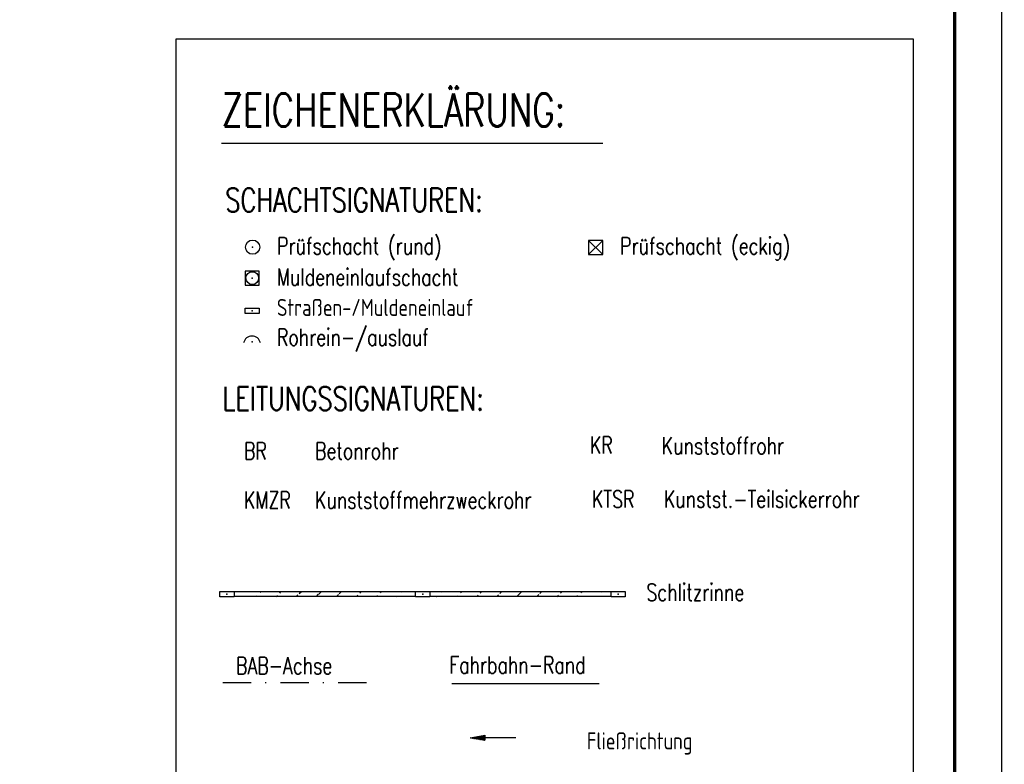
# Model space of a CAD drawing. Extents: x 0 to 1135, y 0 to 420.
# Tile 56 of 56: x 1031 to 1135, y 216 to 295. Entities that reach past the tile are written whole.
import ezdxf

# ---------------------------------------------------------------- set-up
doc = ezdxf.new("R2010")
doc.units = 0
doc.header["$LTSCALE"] = 2
doc.header["$MEASUREMENT"] = 0
doc.linetypes.add('AUSGEZOGEN', pattern=[0])
doc.linetypes.add('STRICHPT-X3', pattern=[3, 1.5, -0.75, 0, -0.75])
doc.layers.get('0').update_dxf_attribs({"linetype": 'AUSGEZOGEN'})
for name, color, linetype in [('FBR', 8, 'CONTINUOUS'), ('LEGENDE', 7, 'AUSGEZOGEN'), ('RAHMEN', 250, 'AUSGEZOGEN'), ('SCHLITZRINNE', 8, 'AUSGEZOGEN')]:
    doc.layers.add(name, color=color, linetype=linetype)
doc.styles.add('ROMANS', font='romans.shx', dxfattribs={"width": 0.8})
pattern_1 = [(45, (1.0288, 6.1178), (-1.0606602, 1.0606602), [])]

# ---------------------------------------------------------------- blocks, each defined once
blk = doc.blocks.new('30')
at = {"color": 0}
for p, q in [((-0.75, -0.29), (-0.75, 0.29)), ((-0.75, 0.29), (0.75, 0.29)), ((0.75, 0.29), (0.75, -0.29)), ((0.75, -0.29), (-0.75, -0.29))]:
    blk.add_line(p, q, dxfattribs=at)
blk.add_point((0, 0), dxfattribs=at)
blk = doc.blocks.new('PFEIL2')
at = {"color": 0}
for p, q in [((0.88, 0), (-2.4, -0.01)), ((0.88, -0.27), (0.88, 0.28)), ((0.88, 0.28), (2.43, 0.01)), ((0.91, 0.27), (0.88, 0.26)), ((0.97, 0.26), (0.88, 0.25)), ((1.02, 0.25), (0.88, 0.23)), ((1.07, 0.24), (0.88, 0.21)), ((1.13, 0.23), (0.88, 0.19)), ((1.18, 0.22), (0.88, 0.17)), ((1.24, 0.21), (0.88, 0.15)), ((1.29, 0.21), (0.88, 0.14)), ((1.34, 0.2), (0.88, 0.12)), ((1.4, 0.19), (0.88, 0.1)), ((1.45, 0.18), (0.88, 0.08)), ((1.51, 0.17), (0.88, 0.06)), ((1.56, 0.16), (0.88, 0.04)), ((1.61, 0.15), (0.88, 0.02)), ((1.67, 0.14), (0.88, 0.01)), ((1.72, 0.13), (0.88, -0.01)), ((1.78, 0.12), (0.88, -0.03)), ((1.83, 0.11), (0.88, -0.05)), ((1.88, 0.1), (0.88, -0.07)), ((1.94, 0.09), (0.88, -0.09)), ((2.05, 0.08), (0.88, -0.12)), ((1.99, 0.08), (0.88, -0.11)), ((2.1, 0.07), (0.88, -0.14)), ((2.15, 0.06), (0.88, -0.16)), ((2.21, 0.05), (0.88, -0.18)), ((2.26, 0.04), (0.88, -0.2)), ((2.32, 0.03), (0.88, -0.22)), ((2.37, 0.02), (0.88, -0.23)), ((2.42, 0.01), (0.88, -0.25)), ((2.43, 0.01), (0.88, -0.27))]:
    blk.add_line(p, q, dxfattribs=at)
blk = doc.blocks.new('GST')
at = {"color": 0}
blk.add_circle((0, 0), 0.75, dxfattribs=at)
blk.add_point((0, 0), dxfattribs=at)
blk = doc.blocks.new('42')
at = {"color": 0}
blk.add_arc((-0.02, -0.31), 0.91, 12.5363, 167.4637, dxfattribs=at)
blk.add_point((0, 0), dxfattribs=at)
blk = doc.blocks.new('20')
blk.add_lwpolyline([(-0.75, -0.75), (0.75, -0.75), (0.75, 0.75), (-0.75, 0.75)], close=True)
blk.add_circle((0, 0), 0.676)
blk.add_point((0, 0))
blk = doc.blocks.new('SCHA-Q')
for p, q in [((-1.5, 1.5), (1.5, -1.5)), ((-1.5, -1.5), (1.5, 1.5)), ((1.5, 1.5), (-1.5, 1.5)), ((-1.5, 1.5), (-1.5, -1.5)), ((1.5, -1.5), (1.5, 1.5)), ((-1.5, -1.5), (1.5, -1.5))]:
    blk.add_line(p, q)
blk.add_point((0, 0))

msp = doc.modelspace()

# ---------------------------------------------------------------- hatches: boundary and pattern name
at = {"layer": 'SCHLITZRINNE'}
h = msp.add_hatch(dxfattribs=at)
h.set_pattern_fill('_USER', color=256, scale=1.5, angle=45, style=0, pattern_type=0)
h.set_pattern_definition(pattern_1)
edge = h.paths.add_edge_path()
edge.add_arc((1129.24, -138429.97), 138664.38, 90.0232393, 90.0311794)
edge.add_arc((1129.24, -138429.97), 138663.88, 90.0232393, 90.0311794)
h = msp.add_hatch(dxfattribs=at)
h.set_pattern_fill('_USER', color=256, scale=1.5, angle=45, style=0, pattern_type=0)
h.set_pattern_definition(pattern_1)
edge = h.paths.add_edge_path()
edge.add_arc((1149.91, -138429.97), 138664.38, 90.0232393, 90.0311599)
edge.add_arc((1149.91, -138429.97), 138663.88, 90.0232393, 90.0311599)

# ---------------------------------------------------------------- linework, layer by layer
at = {"layer": 'FBR'}
msp.add_line((1076.81, 224.7), (1092.39, 224.7), dxfattribs=at)
at = {"layer": 'LEGENDE'}
msp.add_line((1052.46, 281.87), (1092.78, 281.87), dxfattribs=at)
at = {"layer": 'LEGENDE', "linetype": 'STRICHPT-X3'}
msp.add_line((1052.58, 224.8), (1069.05, 224.8), dxfattribs=at)
at = {"layer": 'LEGENDE'}
msp.add_lwpolyline([(1047.63, 292.85), (1047.63, 144.15), (1125.67, 144.15), (1125.67, 292.85)], close=True, dxfattribs=at)
at = {"layer": 'RAHMEN'}
msp.add_line((1135, 0), (1135, 420), dxfattribs=at)
at = {"layer": 'RAHMEN', "const_width": 0.35}
msp.add_lwpolyline([(25, 5), (1130, 5), (1130, 415), (25, 415), (25, 5)], dxfattribs=at)
at = {"layer": 'SCHLITZRINNE', "linetype": 'AUSGEZOGEN'}
for centre, radius, end in [((1129.24, -138429.97), 138664.38, 90.0311794), ((1149.91, -138429.97), 138664.38, 90.0311599), ((1129.24, -138429.97), 138663.88, 90.0311794), ((1149.91, -138429.97), 138663.88, 90.0311599)]:
    msp.add_arc(centre, radius, 90.0232393, end, dxfattribs=at)

# ---------------------------------------------------------------- block references
at = {"xscale": 0.5, "yscale": 0.5, "zscale": 0.5}
msp.add_blockref('SCHA-Q', (1092.03, 270.82), dxfattribs=at)
at = {"layer": 'LEGENDE'}
for name, p, rotation in [('GST', (1055.74, 270.86), 0.8129000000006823), ('PFEIL2', (1081.18, 218.97), 180)]:
    msp.add_blockref(name, p, dxfattribs=dict(at, rotation=rotation))
for name, p in [('20', (1055.7, 267.58)), ('30', (1055.7, 264.12)), ('42', (1055.7, 260.85)), ('30', (1053.03, 234.14)), ('30', (1073.74, 234.14)), ('30', (1094.42, 234.14))]:
    msp.add_blockref(name, p, dxfattribs=at)

# ---------------------------------------------------------------- texts
at = {"layer": 'LEGENDE', "style": 'ROMANS', "width": 0.75}
for s, height, p in [('ZEICHENERKLÄRUNG:', 3.5, (1052.48, 283.62)), ('SCHACHTSIGNATUREN:', 2.5, (1052.85, 274.6)), ('Prüfschacht (rund)', 1.8, (1058.33, 270.09)), ('Prüfschacht (eckig)', 1.8, (1094.62, 270.09)), ('Muldeneinlaufschacht', 1.8, (1058.31, 266.79)), ('Straßen-/Muldeneinlauf', 1.8, (1058.31, 263.58)), ('Rohrein-/auslauf', 1.8, (1058.31, 260.43)), ('LEITUNGSSIGNATUREN:', 2.5, (1052.56, 253.59)), ('BR', 1.8, (1054.82, 248.4)), ('Betonrohr', 1.8, (1062.34, 248.4)), ('KR', 1.8, (1091.42, 249.02)), ('Kunststoffrohr', 1.8, (1099.02, 248.95)), ('KMZR', 1.8, (1054.82, 243.2)), ('Kunststoffmehrzweckrohr', 1.8, (1062.34, 243.2)), ('KTSR', 1.8, (1091.64, 243.3)), ('Kunstst.-Teilsickerrohr', 1.8, (1099.25, 243.3)), ('Schlitzrinne', 1.8, (1097.4, 233.44)), ('BAB-Achse', 1.8, (1053.98, 225.68)), ('Fahrbahn-Rand', 1.8, (1076.56, 225.75)), ('Fließrichtung', 1.8, (1091.1, 217.72))]:
    msp.add_text(s, height=height, dxfattribs=at).set_placement(p)

doc.saveas('drawing.dxf')
